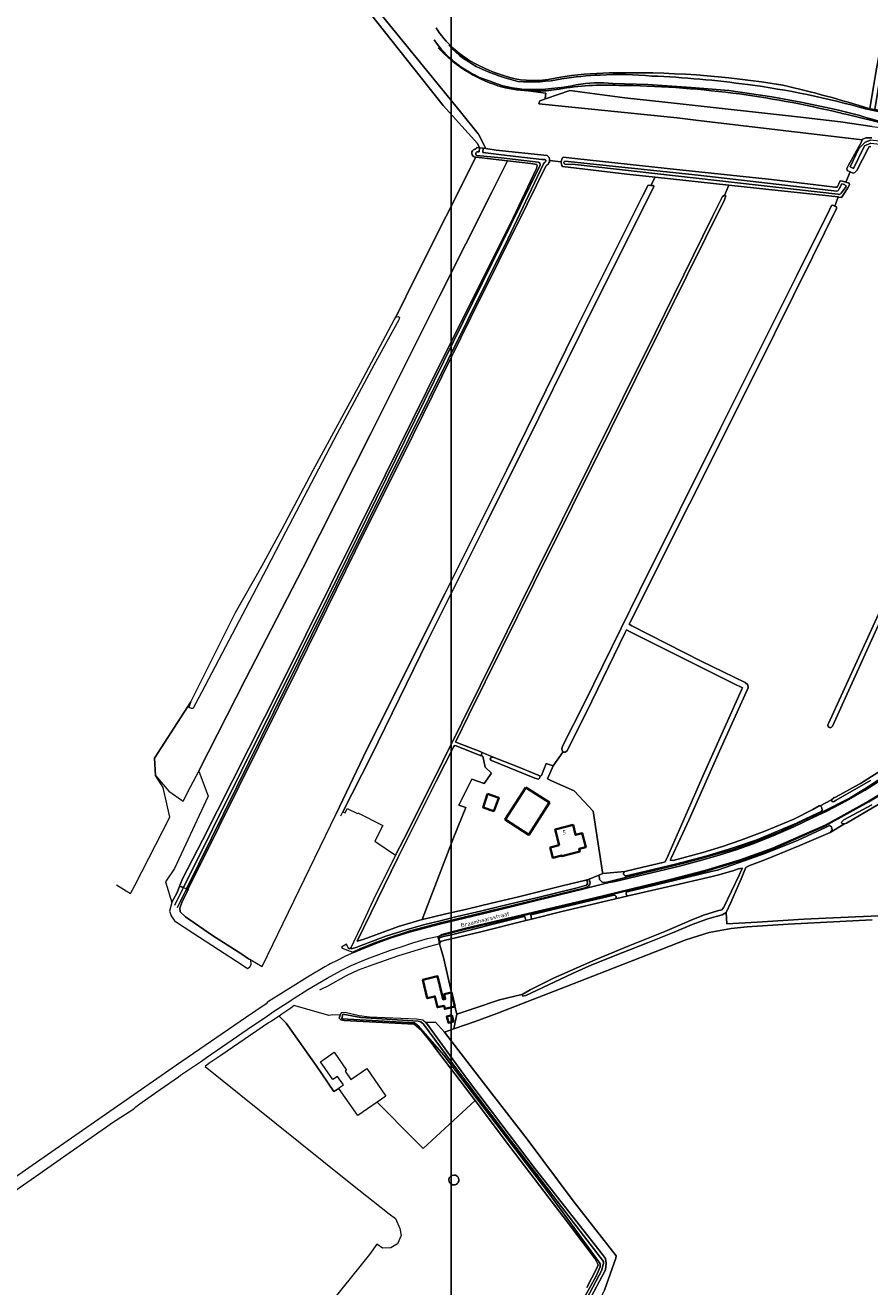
# Model space of a CAD drawing. Header units: metres. Extents: x 243820 to 248629, y 478632 to 483190.
# Tile 4 of 38: x 244895 to 245265, y 481437 to 481989. Entities that reach past the tile are written whole.
import ezdxf
from ezdxf.enums import TextEntityAlignment as Align

# ---------------------------------------------------------------- set-up
doc = ezdxf.new("R2010")
doc.units = ezdxf.units.M
for name, color, linetype, lineweight in [('B-XX-GR-BOUWLAND-GV', 80, 'Continuous', 13), ('B-XX-GR-GRAS-GV', 60, 'Continuous', 13), ('B-XX-GR-GROENVOORZIENING-GV', 80, 'Continuous', 18), ('B-XX-GR-HOUTWAL-GV', 40, 'Continuous', 13), ('B-XX-OG-BEBOUWING-GV', 7, 'Continuous', 35), ('B-XX-OG-BEBOUWING-T18', 10, 'Continuous', 18), ('B-XX-OG-BEBOUWING_LOODS-GV', 7, 'Continuous', 35), ('B-XX-OG-TERREIN_ERF-GV', 7, 'Continuous', 18), ('B-XX-OG-TOPOGRAFIE-T18', 10, 'Continuous', 18), ('B-XX-OG-WATER-GV', 130, 'Continuous', 18), ('B-XX-OG-WATER_GREPPEL-GV', 160, 'Continuous', 18), ('B-XX-OG-WATER_SLOOT-GV', 120, 'Continuous', 18), ('B-XX-VH-ONVERHARD-GV', 252, 'Continuous', 18), ('B-XX-VH-VERHARDING_GESLOTEN-GV', 252, 'Continuous', 18), ('B-XX-VH-VERHARDING_HALFVERHARDING-GV', 252, 'Continuous', 18), ('B-XX-VH-VERHARDING_OPEN-GV', 252, 'Continuous', 18), ('N-BH-KL-ET_LS_OV_LICHTMAST-S', 7, 'Continuous', 25)]:
    doc.layers.add(name, color=color, linetype=linetype, lineweight=lineweight)
doc.styles.add('NLCS-ISO-M-T18', font='NLCS-ISO.ttf', dxfattribs={"height": 1.8})

msp = doc.modelspace()

# ---------------------------------------------------------------- linework, layer by layer
at = {"layer": 'B-XX-GR-BOUWLAND-GV'}
for points in [[(245074.87, 481988.05, 0.127561), (245091.79, 481972.51)], [(245091.79, 481972.51, 0.060146), (245109.46, 481965.7)], [(245109.46, 481965.7, 0.103103), (245128.69, 481966.33)], [(245128.69, 481966.33, -0.037774), (245150.7, 481968.32)], [(245150.7, 481968.32, -0.047038), (245226.8, 481962.95)], [(245226.8, 481962.95, -0.021146), (245264.81, 481952.59)]]:
    msp.add_lwpolyline(points, format="xyb", dxfattribs=at)
msp.add_lwpolyline([(245264.81, 481952.59), (245267.42, 481968.52), (245270.36, 481984.36), (245271.2, 481984.72), (245272.12, 481984.46), (245272.32, 481983.5), (245269.72, 481968.32), (245267.01, 481952.26), (245302.24, 481945.97)], dxfattribs=at)
at = {"layer": 'B-XX-GR-GRAS-GV'}
for points in [[(245092.74, 481935.65), (245093.92, 481935.51), (245093.07, 481937.5), (245077.95, 481954.1), (245011.01, 482038.69), (244953.12, 482111.78), (244954.45, 482114.03), (244989.21, 482070.32), (245045.35, 482000.65), (245085.5, 481951.3), (245093.35, 481941.65), (245093.45, 481941.46), (245096.72, 481935.18), (245097.52, 481935.09), (245097.54, 481935.09), (245101.2, 481934.58), (245123.52, 481932.19)], [(245115.17, 481960.49), (245122.93, 481959.45), (245122.67, 481957.21), (245123.22, 481957.13), (245133.44, 481960.68), (245157.58, 481957.36)], [(245256.22, 481924.98), (245254.88, 481925.56), (245254.8, 481926.48), (245255.48, 481927.9), (245261.06, 481937.92), (245261.52, 481939.1), (245189.86, 481947.46), (245180.41, 481948.71), (245119.88, 481954.85), (245120.36, 481956.14), (245123.22, 481957.13), (245122.67, 481957.21), (245122.93, 481959.45), (245115.17, 481960.49)], [(245128.8, 481961.21), (245123.04, 481960.53), (245121.62, 481960.53)], [(245157.58, 481957.36), (245180.52, 481954.92), (245234.46, 481949.02), (245252.06, 481946.86), (245265.93, 481944.82), (245270.49, 481944.28), (245289.19, 481942.03), (245279.43, 481944.12), (245254.31, 481950.22)], [(245265.28, 481936.02), (245264.58, 481936.08), (245264.06, 481935.32), (245259.16, 481925.62), (245258.2, 481924.76), (245257.56, 481924.4), (245256.22, 481924.98), (245254.34, 481920.54), (245255.76, 481920.06), (245255.88, 481919.32), (245255.2, 481917.98), (245253.08, 481914.7), (245252.48, 481913.8), (245251.32, 481914.02), (245250.99, 481914.05), (245249.55, 481910.04), (245250.26, 481909.68), (245250.2, 481908.98), (245239.68, 481887.72), (245214.78, 481837.38), (245185.8, 481779.66), (245159.82, 481727.98), (245159.5, 481727.02), (245160.62, 481726.3), (245190.9, 481710.9), (245210.26, 481701.48), (245211.46, 481700.58), (245211.5, 481699.18), (245198.98, 481671.42), (245185.68, 481641.62), (245177.88, 481624.58), (245177.4, 481623.72), (245178.72, 481623.62), (245191.76, 481627.12), (245200.36, 481629.72), (245208.32, 481632.58), (245218.8, 481636.5), (245231.48, 481641.66), (245239.8, 481645.98), (245242.7, 481647.52), (245243.06, 481647.54), (245248, 481650.12), (245249.12, 481651.02), (245250.16, 481651.5), (245260.22, 481657.06), (245260.78, 481657.38), (245271.48, 481664.18)], [(244934.97, 481612.92), (244941.1, 481609.13), (244943, 481612.68), (244958.25, 481642.54), (244955.35, 481655.64), (244951.94, 481660.76), (244951.57, 481668.35), (244967.4, 481693.08), (244987.08, 481732.2), (244998.62, 481752.5), (245007.48, 481768.72), (245021.04, 481794.4), (245041.78, 481832.52), (245056.52, 481860.28), (245057.32, 481861.38), (245066.17, 481879.5), (245092.3, 481931.46), (245092.12, 481931.48)], [(244966.22, 481610.88), (244966.48, 481610.75), (244966.33, 481610.46), (244966.07, 481610.59), (244965.82, 481610.08), (244963.48, 481605.18), (244962.68, 481602.82), (244962.78, 481601.1), (244965.12, 481598.92), (244976.94, 481590.8), (244989.74, 481582.6), (244992.74, 481580.62), (244993.72, 481580.16), (244998.71, 481577.26), (245024.18, 481629.62), (245031.09, 481644.03), (245044.6, 481672.18), (245078.92, 481740.58), (245105.9, 481794.6), (245136.14, 481855.96), (245165.42, 481914.62), (245167.28, 481918.32), (245167.56, 481919), (245168.4, 481919.16), (245168.99, 481919.13), (245170.81, 481922.69), (245158.36, 481924.02), (245130.26, 481927.34)], [(245123.52, 481928.06), (245122.94, 481927.52), (245114.8, 481910.82), (245089.98, 481860.92), (245064.8, 481809.88), (245039.44, 481759.06), (245014.42, 481708.2), (244979.88, 481638.48), (244966.22, 481610.88)], [(245129.69, 481929.48), (245124.6, 481930.06)], [(245124.6, 481930.06), (245129.69, 481929.48)], [(245130.46, 481931.45), (245135.6, 481930.9), (245176.02, 481926.56), (245221.8, 481921.68), (245244.82, 481918.96), (245249.46, 481918.4), (245250.58, 481918.36), (245251.26, 481919.86), (245251.88, 481921.12), (245252.92, 481921.02), (245254.34, 481920.54), (245256.22, 481924.98)], [(245246.73, 481683.52), (245351.62, 481912.71), (245356.03, 481923.34)], [(245357.56, 481922.61), (245248.49, 481682.39)], [(245268.5, 481648.06), (245254.6, 481640.02), (245253.8, 481639.68), (245247.5, 481635.86), (245234.2, 481630.22), (245218.9, 481623.88), (245211.86, 481621.32), (245210.48, 481620.58), (245208.48, 481615.58), (245203.98, 481605.3), (245201.9, 481600.9), (245202.28, 481595.86), (245215.5, 481596.7), (245235.9, 481597.96), (245258.5, 481599.02), (245279.22, 481599.8)], [(245279.22, 481599.8), (245258.5, 481599.02), (245235.9, 481597.96), (245215.5, 481596.7), (245202.28, 481595.86), (245201.9, 481600.9), (245200.22, 481599.9), (245193.82, 481598.1), (245186.98, 481595.56), (245179.16, 481592.28), (245167.46, 481587.58), (245156.6, 481583.38), (245143.12, 481577.98), (245134.68, 481574.12), (245116.44, 481565.62), (245114.12, 481564.58), (245112.82, 481564.3), (245112.58, 481565.02), (245112.42, 481564.95), (245102.72, 481562.6), (245091.48, 481558.84), (245084.02, 481556.4), (245082.7, 481549.9), (245091.94, 481553.14), (245101.48, 481556.72), (245137.5, 481570.68), (245167.5, 481582.4), (245184.18, 481588.9), (245194.48, 481592.12), (245204.12, 481593.82), (245211.16, 481594.62), (245229.1, 481595.7), (245265.88, 481597.58)], [(245265.88, 481597.58), (245229.1, 481595.7), (245211.16, 481594.62), (245204.12, 481593.82), (245194.48, 481592.12), (245184.18, 481588.9), (245167.5, 481582.4), (245137.5, 481570.68), (245101.48, 481556.72), (245091.94, 481553.14), (245082.7, 481549.9), (245078.52, 481548.42), (245095.68, 481526.28), (245114.78, 481501.7), (245134.9, 481474.6), (245153.68, 481450.6), (245153.58, 481449.62), (245148.56, 481435.54)], [(245140.9, 481436.72), (245145.32, 481445.2), (245145.8, 481446.62), (245144.48, 481449.28), (245132.9, 481464.74), (245105.18, 481501.12), (245104.84, 481501.54), (245091.95, 481518.53), (245069.16, 481497.62), (245065.38, 481501.42), (245049.09, 481517.85), (245040.56, 481511.95), (245032.33, 481523.83), (245030.14, 481522.5), (245022.3, 481533.9), (245009.18, 481552.4), (245009.2, 481552.4), (245006.18, 481555.42), (245002.8, 481553.28), (245001.48, 481552.6), (244980.54, 481538.24), (244975.4, 481534.72), (244973.68, 481533.52), (245004.28, 481508.9), (245037.54, 481482.3), (245054.4, 481468.98), (245057.05, 481466.88), (245058.96, 481462.51), (245059.6, 481459.51), (245058.04, 481455.86), (245054.99, 481454.07), (245051.45, 481453.94), (245048.95, 481455.69), (245045.72, 481451.24), (245029.97, 481431.58)]]:
    msp.add_lwpolyline(points, dxfattribs=at)
for points in [[(245101.98, 481962.72, -0.127426), (245075.73, 481979.36)], [(245115.17, 481960.49, -0.059418), (245101.98, 481962.72)], [(245121.62, 481960.53, -0.028655), (245115.17, 481960.49)], [(245154.88, 481962.88, 0.057406), (245128.8, 481961.21)], [(245204.77, 481959.5, 0.027847), (245154.88, 481962.88)], [(245251.1, 481951.03, 0.025406), (245204.77, 481959.5)], [(245254.31, 481950.22, 0.001611), (245251.1, 481951.03)], [(245090.52, 481933.14, -0.355726), (245091.84, 481934.9)], [(245092.12, 481931.48, -0.379173), (245090.52, 481933.14)], [(245091.84, 481934.9, 0.173774), (245092.74, 481935.65)], [(245123.52, 481932.19, -0.252675), (245124.6, 481930.06)], [(245124.6, 481930.06, -0.239183), (245123.52, 481928.06)], [(245130.26, 481927.34, -0.163112), (245129.69, 481929.48)], [(245129.69, 481929.48, -0.155656), (245130.46, 481931.45)], [(245248.49, 481682.39, -1.168328), (245246.73, 481683.52)], [(245080.92, 481482.45, -0.915072), (245084.09, 481485.41)], [(245084.09, 481485.41, 0.915072), (245080.92, 481482.45)], [(245084.09, 481485.41, -1.034988), (245081.13, 481482.24)], [(245081.13, 481482.24, 1.034988), (245084.09, 481485.41)]]:
    msp.add_lwpolyline(points, format="xyb", dxfattribs=at)
for points in [[(244972.58, 481632.56), (244985.7, 481658.42), (245007.02, 481700.66), (245028.58, 481744.2), (245052.6, 481792.3), (245076.84, 481841.32), (245107.32, 481902.08), (245118.84, 481926.5), (245119.18, 481927.62), (245118.98, 481928.3), (245116.4, 481928.66), (245106.14, 481929.86), (245099.32, 481916.18), (245076.52, 481870.88), (245076.12, 481870.1), (245069.3, 481856.62), (245046.28, 481810.48), (245016.48, 481751.58), (244991.48, 481702.92), (244971, 481662.86), (244970.91, 481662.69), (244975, 481651.79), (244960.27, 481620.09), (244956.39, 481614.27), (244959.09, 481605.23), (244959.12, 481605.36), (244961.32, 481609.36), (244963.84, 481615.62)], [(245060.7, 481632.92), (245069.62, 481650.6), (245094.38, 481700.42), (245117.74, 481747.68), (245142.7, 481797.8), (245170.76, 481854.36), (245195.9, 481905.52), (245199.66, 481913.02), (245200.36, 481914.28), (245200.98, 481914.66), (245201.2, 481914.64), (245203.08, 481919.23), (245170.81, 481922.69), (245168.99, 481919.13), (245169.92, 481919.08), (245170.28, 481918.58), (245169.86, 481917.66), (245145.06, 481868.48), (245119.9, 481817.42), (245097.02, 481771.36), (245071.14, 481719.7), (245046.4, 481669.32), (245034.02, 481644.98), (245035.05, 481644.48), (245035.99, 481646.4), (245040.43, 481644.18), (245040.62, 481644.55), (245051.55, 481638.87), (245048.01, 481632.05), (245057.16, 481625.91)], [(245249.55, 481910.04), (245250.99, 481914.05), (245220.56, 481917.36), (245203.08, 481919.23), (245201.2, 481914.64), (245201.72, 481914.58), (245201.22, 481912.82), (245184.5, 481879.22), (245151.22, 481812.32), (245117.7, 481744.86), (245089.2, 481687.32), (245083.52, 481675.66), (245083.52, 481675.38), (245084.32, 481675.06), (245094.12, 481671.36), (245095, 481670.96), (245095.02, 481670.96), (245099.92, 481668.9), (245110.42, 481664.72), (245119.62, 481661.02), (245120.5, 481660.6), (245120.46, 481660.49), (245120.99, 481660.8), (245123.08, 481666.01), (245126.09, 481665.07), (245130.42, 481670.98), (245129.9, 481672.38), (245130.22, 481673.66), (245139.9, 481692.66), (245164.02, 481741.66), (245199.38, 481812.78), (245232.8, 481879.68), (245247.12, 481908.46), (245247.98, 481910.26), (245248.62, 481910.5)], [(245157.51, 481618.83), (245165.48, 481620.7), (245174.18, 481622.78), (245175.22, 481623.08), (245176.32, 481625.56), (245191.68, 481660.52), (245208.72, 481698.62), (245209.02, 481699.22), (245205.48, 481700.98), (245159.26, 481724.02), (245158.3, 481724.52), (245157.66, 481723.46), (245143.02, 481693.4), (245132.32, 481671.62), (245131.34, 481671.08), (245130.42, 481670.98), (245126.09, 481665.07), (245123.71, 481659.42), (245125.47, 481658.42), (245135.39, 481654.06), (245143.67, 481645.2), (245147.71, 481618.49), (245147.93, 481617.87)], [(245094.14, 481669.62), (245083.6, 481673.86), (245082.92, 481674), (245082.6, 481673.5), (245074.74, 481658.02), (245058.1, 481624.86), (245040.3, 481588.32), (245042.98, 481588.98), (245058.4, 481594.68), (245068.85, 481597.74), (245082.44, 481633.55), (245087.93, 481646.85), (245084.84, 481647.84), (245090.57, 481659.19), (245095.93, 481657.3), (245099.17, 481661.9), (245096.43, 481664.41), (245095.4, 481669.32)], [(245084.02, 481556.4), (245091.48, 481558.84), (245102.72, 481562.6), (245112.42, 481564.95), (245112.58, 481565.02), (245116.04, 481566.98), (245126.34, 481572.06), (245144.6, 481580.16), (245159.06, 481586.16), (245175.06, 481592.6), (245186.52, 481597.56), (245192.06, 481599.66), (245198.19, 481601.53), (245200, 481602.06), (245200.92, 481603.18), (245207.6, 481617.18), (245208.82, 481619.82), (245209, 481620.3), (245207.18, 481619.96), (245204.88, 481619.12), (245198.09, 481617.27), (245195.82, 481616.62), (245179.48, 481612.8), (245159.05, 481608.15), (245153.38, 481606.82), (245129.32, 481601.12), (245116.73, 481597.99), (245114.13, 481597.34), (245094.48, 481592.46), (245078.44, 481588.56), (245076.98, 481588.12), (245076.34, 481587.16), (245078.08, 481581.18), (245081.63, 481565.89), (245083.08, 481559.72)]]:
    msp.add_lwpolyline(points, close=True, dxfattribs=at)
at = {"layer": 'B-XX-GR-GROENVOORZIENING-GV'}
for points in [[(245276.33, 481656.44), (245264.38, 481649.25), (245245.44, 481638.76), (245222.35, 481628.59), (245208.24, 481623.54), (245192.67, 481618.84), (245176.98, 481614.83), (245143.89, 481606.79), (245088.54, 481593.69), (245077.55, 481590.92), (245075.64, 481589.92), (245075.72, 481589.52), (245076.12, 481587.99), (245076.34, 481587.16), (245076.98, 481588.12), (245076.54, 481588.16), (245076.14, 481589.56), (245078.1, 481590.32), (245082.22, 481591.3), (245098.74, 481595.48), (245112.2, 481598.8), (245113.78, 481599.17), (245114.13, 481597.34), (245116.73, 481597.99), (245116.3, 481599.77), (245131.18, 481603.28), (245150.2, 481607.86), (245152.82, 481608.5)], [(245158.61, 481609.92), (245179.66, 481615.08), (245195.4, 481618.8), (245198.16, 481619.46), (245207.78, 481622.78), (245219.28, 481626.78), (245233.4, 481632.48), (245245.72, 481638.26), (245247.12, 481638.88), (245248.06, 481638.32), (245248.38, 481637.1), (245247.5, 481635.86), (245253.8, 481639.68), (245252.62, 481639.76), (245252.46, 481640.36), (245253.38, 481641.38), (245265.78, 481647.98)], [(245153.38, 481606.82), (245159.05, 481608.15)]]:
    msp.add_lwpolyline(points, dxfattribs=at)
msp.add_lwpolyline([(245038.38, 481583.52), (245041.54, 481584.89), (245048.3, 481587.73), (245054.65, 481589.96), (245063.59, 481592.8), (245076.88, 481596.35), (245098.15, 481601.45), (245128.8, 481608.95), (245139.57, 481611.58), (245141.49, 481612.26), (245141.6, 481612.36), (245142.28, 481613.2), (245142.38, 481613.9), (245141.97, 481615.41), (245140.5, 481614.98), (245141.12, 481614.52), (245141.22, 481613.62), (245140.82, 481612.78), (245136.7, 481611.68), (245118.84, 481607.22), (245107.42, 481604.68), (245094.3, 481601.48), (245084.04, 481599.06), (245076.72, 481597.26), (245069.4, 481595.42), (245061.82, 481593.28), (245052.82, 481590.46), (245045.12, 481587.56), (245040.2, 481585.68), (245037.8, 481584.9), (245037.58, 481585.33), (245036.66, 481584.88), (245035.67, 481586.94), (245033.5, 481585.72), (245033.68, 481585.3)], close=True, dxfattribs=at)
for points in [[(245152.82, 481608.5, -0.710413), (245153.38, 481606.82)], [(245159.05, 481608.15, -0.840282), (245158.61, 481609.92)]]:
    msp.add_lwpolyline(points, format="xyb", dxfattribs=at)
at = {"layer": 'B-XX-GR-HOUTWAL-GV'}
msp.add_lwpolyline([(245265.93, 481944.82), (245252.06, 481946.86), (245234.46, 481949.02), (245180.52, 481954.92), (245157.58, 481957.36), (245133.44, 481960.68), (245123.22, 481957.13), (245120.36, 481956.14), (245119.88, 481954.85), (245180.41, 481948.71), (245189.86, 481947.46), (245261.52, 481939.1), (245261.6, 481939.28), (245263.3, 481939.9), (245265.72, 481939.86)], dxfattribs=at)
for points in [[(245000.54, 481751.32), (244972.1, 481697.12), (244968.54, 481690.26), (244968.4, 481690.22), (244967.74, 481690.16), (244966.74, 481690.52), (244967.4, 481693.08), (244951.57, 481668.35), (244951.94, 481660.76), (244957.88, 481653.96), (244964.12, 481649.56), (244967.38, 481655.8), (244967.34, 481655.8), (244970.91, 481662.69), (244971, 481662.86), (244991.48, 481702.92), (245016.48, 481751.58), (245046.28, 481810.48), (245069.3, 481856.62), (245076.12, 481870.1), (245076.52, 481870.88), (245099.32, 481916.18), (245106.14, 481929.86), (245097.44, 481930.88), (245094.9, 481931.17), (245093.78, 481931.3), (245092.3, 481931.46), (245066.17, 481879.5), (245057.32, 481861.38), (245058.08, 481861.7), (245058.48, 481861.53), (245058.88, 481861.36), (245058.6, 481860.22), (245047.64, 481840.46), (245031.6, 481810.5), (245010.38, 481770.06), (245008.92, 481767.28)], [(245070.22, 481552.72), (245070.62, 481552.4), (245088.2, 481528.42), (245118.34, 481488.62), (245147.8, 481451.22), (245149.08, 481449.42), (245149.42, 481447.32), (245149.08, 481444.58), (245148.9, 481444.14), (245139, 481425.52), (245137.36, 481422.72), (245136.01, 481419.87), (245140, 481418.78), (245144.18, 481426), (245148.56, 481435.54), (245153.58, 481449.62), (245153.68, 481450.6), (245134.9, 481474.6), (245114.78, 481501.7), (245095.68, 481526.28), (245078.52, 481548.42), (245074.6, 481552.84)]]:
    msp.add_lwpolyline(points, close=True, dxfattribs=at)
at = {"layer": 'B-XX-OG-BEBOUWING-GV'}
for points in [[(245097.4, 481652.76), (245095.44, 481646.82), (245100.1, 481645.22), (245102.3, 481651.08)], [(245114.13, 481655.58), (245105.18, 481641.5), (245115.55, 481634.91), (245124.5, 481648.98)], [(245128.81, 481630.27), (245124.85, 481629.27), (245125.98, 481624.82), (245129.94, 481625.82), (245130.02, 481625.5), (245137.83, 481627.5), (245137.53, 481628.7), (245140.42, 481629.44), (245138.86, 481635.58), (245135.96, 481634.84), (245134.84, 481639.22), (245127.03, 481637.22)], [(245081.63, 481565.89), (245078.42, 481565.14), (245078.91, 481563.07), (245077.93, 481562.84), (245075.56, 481572.95), (245069.1, 481571.44), (245071, 481563.32), (245074.33, 481564.1), (245075.44, 481559.37), (245078.37, 481560.05), (245078.68, 481558.69), (245083.08, 481559.72)]]:
    msp.add_lwpolyline(points, close=True, dxfattribs=at)
at = {"layer": 'B-XX-OG-BEBOUWING_LOODS-GV'}
msp.add_lwpolyline([(245081.8, 481555.94), (245079.52, 481555.38), (245080.28, 481552.62), (245082.48, 481553.2)], close=True, dxfattribs=at)
at = {"layer": 'B-XX-OG-TERREIN_ERF-GV'}
for points in [[(245140.5, 481614.98), (245141.97, 481615.41), (245146.08, 481617.23), (245147.93, 481617.87), (245147.71, 481618.49), (245143.67, 481645.2), (245135.39, 481654.06), (245125.47, 481658.42), (245123.71, 481659.42), (245126.09, 481665.07), (245123.08, 481666.01), (245120.99, 481660.8), (245120.46, 481660.49), (245120.18, 481659.68), (245119.68, 481659.2), (245118.14, 481659.72), (245099.12, 481667.42), (245098.62, 481667.86), (245098.7, 481668.62), (245099.92, 481668.9), (245095.02, 481670.96), (245094.68, 481669.72), (245094.14, 481669.62), (245095.4, 481669.32), (245096.43, 481664.41), (245099.17, 481661.9), (245095.93, 481657.3), (245090.57, 481659.19), (245084.84, 481647.84), (245087.93, 481646.85), (245082.44, 481633.55), (245068.85, 481597.74), (245068.9, 481597.76), (245078.6, 481600.06), (245088.4, 481602.38), (245099.2, 481605), (245110.98, 481607.78), (245130.12, 481612.48)], [(245097.4, 481652.76), (245102.3, 481651.08), (245100.1, 481645.22), (245095.44, 481646.82)], [(245114.13, 481655.58), (245124.5, 481648.98), (245115.55, 481634.91), (245105.18, 481641.5)], [(245129.94, 481625.82), (245125.98, 481624.82), (245124.85, 481629.27), (245128.81, 481630.27), (245127.03, 481637.22), (245134.84, 481639.22), (245135.96, 481634.84), (245138.86, 481635.58), (245140.42, 481629.44), (245137.53, 481628.7), (245137.83, 481627.5), (245130.02, 481625.5)], [(245034.68, 481553.62), (245033.2, 481553.88), (245032.5, 481554.62), (245032.8, 481555.88), (245029.72, 481556.12), (245027.94, 481555.8), (245013.16, 481560.03), (245012.74, 481560.18), (245011.22, 481558.98), (245007.3, 481556.38), (245006.18, 481555.42), (245009.2, 481552.4), (245009.18, 481552.4), (245022.3, 481533.9), (245030.14, 481522.5), (245032.33, 481523.83), (245032.2, 481524.02), (245034.26, 481525.44), (245031.69, 481529.15), (245029.62, 481527.71), (245024.21, 481535.53), (245030.29, 481539.74), (245035.7, 481531.92), (245035, 481531.44), (245037.57, 481527.72), (245044.54, 481532.54), (245052.89, 481520.48), (245049.09, 481517.85), (245065.38, 481501.42), (245069.16, 481497.62), (245091.95, 481518.53), (245074.6, 481541.4), (245072.68, 481543.92), (245068.5, 481549.24), (245068.3, 481549.38), (245065.23, 481551.99)], [(245081.8, 481555.94), (245082.48, 481553.2), (245080.28, 481552.62), (245079.52, 481555.38)]]:
    msp.add_lwpolyline(points, close=True, dxfattribs=at)
msp.add_lwpolyline([(245070.22, 481552.72), (245074.6, 481552.84), (245078.52, 481548.42), (245082.7, 481549.9), (245084.02, 481556.4), (245083.08, 481559.72), (245078.68, 481558.69), (245078.37, 481560.05), (245075.44, 481559.37), (245074.33, 481564.1), (245071, 481563.32), (245069.1, 481571.44), (245075.56, 481572.95), (245077.93, 481562.84), (245078.91, 481563.07), (245078.42, 481565.14), (245081.63, 481565.89), (245078.08, 481581.18), (245076.34, 481587.16), (245071.95, 481586), (245070.38, 481585.58), (245058.4, 481581.96), (245047.12, 481578.01), (245045.58, 481577.4), (245040.78, 481575.66), (245035.54, 481573.12), (245027.24, 481568.5), (245024.92, 481567.38), (245023.86, 481566.84)], dxfattribs=at)
at = {"layer": 'B-XX-OG-WATER-GV'}
for points in [[(245073.99, 481982.78, 0.140424), (245094.75, 481965.99)], [(245094.4, 481970.22, -0.093384), (245080.41, 481980.48)], [(245110.73, 481964.64, -0.051326), (245094.4, 481970.22)], [(245094.75, 481965.99, 0.008958), (245098.11, 481964.93)], [(245130.02, 481965.75, -0.075111), (245110.73, 481964.64)], [(245146.71, 481967.42, 0.029638), (245130.02, 481965.75)], [(245169.34, 481966.98, 0.038001), (245146.71, 481967.42)], [(245211.33, 481963.23, 0.023036), (245169.34, 481966.98)], [(245098.11, 481964.93, 0.099778), (245114.56, 481961.14)], [(245114.56, 481961.14, 0.061594), (245136.29, 481963.12)], [(245136.29, 481963.12, -0.0787), (245152.3, 481963.67)], [(245262.95, 481952.56, 0.037533), (245211.33, 481963.23)], [(245251.08, 481952.05, -0.007804), (245260.45, 481949.66)], [(245260.45, 481949.66, 0.050938), (245290.01, 481943.51)], [(245306.6, 481943.92, -0.00729), (245262.95, 481952.56)], [(245093.18, 481933.76, 0.903216), (245092.72, 481932.23)], [(245119.57, 481929.31, -0.469232), (245120.29, 481927.68)], [(245121.94, 481928.59, -0.177973), (245122.54, 481929.28)], [(245122.54, 481929.28, 0.70755), (245122.61, 481930.37)], [(245131.33, 481929.67, 0.735865), (245131.23, 481928.43)], [(245251.39, 481917.67, -0.320774), (245250.39, 481916.63)], [(245250.89, 481915.21, 0.346665), (245252.3, 481915.67)], [(245254.46, 481918.63, 0.301808), (245252.58, 481919.73)]]:
    msp.add_lwpolyline(points, format="xyb", dxfattribs=at)
for points in [[(245152.3, 481963.67), (245167.6, 481963.27), (245186.61, 481962.01), (245203.14, 481960.59), (245221.88, 481957.88), (245234.59, 481955.49), (245247.83, 481952.73), (245251.08, 481952.05)], [(245092.72, 481932.23), (245103.37, 481931.15), (245119.57, 481929.31)], [(245095.43, 481935.34), (245093.92, 481935.51), (245093.72, 481933.73), (245093.18, 481933.76)], [(245122.61, 481930.37), (245121.16, 481930.44), (245103.53, 481932.54), (245095.31, 481933.44), (245095.43, 481935.34)], [(245120.29, 481927.68), (245027.59, 481739.22), (244964.28, 481611.86), (244965.56, 481611.22), (245036.71, 481755.25), (245106.34, 481895.6), (245121.94, 481928.59)], [(245131.23, 481928.43), (245135.83, 481928.2), (245250.89, 481915.21)], [(245250.39, 481916.63), (245189.61, 481923.56), (245131.33, 481929.67)], [(245252.58, 481919.73), (245251.39, 481917.67)], [(245252.3, 481915.67), (245254.46, 481918.63)], [(245138.23, 481426.9), (245147.4, 481444.37), (245147.92, 481446.4), (245148.2, 481447.2), (245148.15, 481448.14), (245135.03, 481465.18), (245106, 481503.11), (245084.24, 481531.89), (245069.37, 481552.03), (245068.24, 481553.01), (245067.02, 481553.24), (245041.99, 481554.87), (245034.08, 481556.31), (245033.62, 481554.33), (245065.42, 481552.63), (245066.98, 481551.31), (245078.2, 481538.41), (245124.22, 481478.09), (245146.22, 481447.95), (245146.74, 481447.15), (245146.79, 481445.74), (245144.97, 481441.69), (245136.73, 481426.8)]]:
    msp.add_lwpolyline(points, dxfattribs=at)
msp.add_lwpolyline([(245257.73, 481926.52), (245262.44, 481936.39), (245265.33, 481937.65), (245354.51, 481927.51), (245354.75, 481928.89), (245265.15, 481938.91), (245262.8, 481938.01), (245260.09, 481935.31), (245256.21, 481927.21)], close=True, dxfattribs=at)
at = {"layer": 'B-XX-OG-WATER_GREPPEL-GV'}
for points in [[(245093.92, 481935.51), (245095.43, 481935.34), (245096.72, 481935.18), (245093.45, 481941.46), (245093.35, 481941.65), (245085.5, 481951.3), (245045.35, 482000.65), (244989.21, 482070.32), (244954.45, 482114.03), (244953.12, 482111.78), (245011.01, 482038.69), (245077.95, 481954.1), (245093.07, 481937.5)], [(245267.01, 481952.26), (245269.72, 481968.32), (245272.32, 481983.5), (245272.12, 481984.46), (245271.2, 481984.72), (245270.36, 481984.36), (245267.42, 481968.52), (245264.81, 481952.59)], [(245199.66, 481913.02), (245195.9, 481905.52), (245170.76, 481854.36), (245142.7, 481797.8), (245117.74, 481747.68), (245094.38, 481700.42), (245069.62, 481650.6), (245060.7, 481632.92), (245057.16, 481625.91), (245052.68, 481617.02), (245048.24, 481608.22), (245042.24, 481595.22), (245038.74, 481587.9), (245037.54, 481585.42), (245037.58, 481585.33), (245037.8, 481584.9), (245040.2, 481585.68), (245045.12, 481587.56), (245052.82, 481590.46), (245061.82, 481593.28), (245069.4, 481595.42), (245076.72, 481597.26), (245084.04, 481599.06), (245094.3, 481601.48), (245107.42, 481604.68), (245118.84, 481607.22), (245136.7, 481611.68), (245140.82, 481612.78), (245141.22, 481613.62), (245141.12, 481614.52), (245140.5, 481614.98), (245130.12, 481612.48), (245110.98, 481607.78), (245099.2, 481605), (245088.4, 481602.38), (245078.6, 481600.06), (245068.9, 481597.76), (245068.85, 481597.74), (245058.4, 481594.68), (245042.98, 481588.98), (245040.3, 481588.32), (245058.1, 481624.86), (245074.74, 481658.02), (245082.6, 481673.5), (245082.92, 481674), (245083.6, 481673.86), (245094.14, 481669.62), (245094.68, 481669.72), (245095.02, 481670.96), (245095, 481670.96), (245094.12, 481671.36), (245084.32, 481675.06), (245083.52, 481675.38), (245083.52, 481675.66), (245089.2, 481687.32), (245117.7, 481744.86), (245151.22, 481812.32), (245184.5, 481879.22), (245201.22, 481912.82), (245201.72, 481914.58), (245201.2, 481914.64), (245200.98, 481914.66), (245200.36, 481914.28)], [(245099.12, 481667.42), (245118.14, 481659.72), (245119.68, 481659.2), (245120.18, 481659.68), (245120.46, 481660.49), (245120.5, 481660.6), (245119.62, 481661.02), (245110.42, 481664.72), (245099.92, 481668.9), (245098.7, 481668.62), (245098.62, 481667.86)], [(245114.13, 481597.34), (245113.78, 481599.17), (245112.2, 481598.8), (245098.74, 481595.48), (245082.22, 481591.3), (245078.1, 481590.32), (245076.14, 481589.56), (245076.54, 481588.16), (245076.98, 481588.12), (245078.44, 481588.56), (245094.48, 481592.46)]]:
    msp.add_lwpolyline(points, close=True, dxfattribs=at)
for points in [[(245356.03, 481923.34), (245351.62, 481912.71), (245246.73, 481683.52)], [(245248.49, 481682.39), (245357.56, 481922.61)], [(245033.11, 481643.1), (245034.02, 481644.98), (245046.4, 481669.32), (245071.14, 481719.7), (245097.02, 481771.36), (245119.9, 481817.42), (245145.06, 481868.48), (245169.86, 481917.66), (245170.28, 481918.58), (245169.92, 481919.08), (245168.99, 481919.13), (245168.4, 481919.16), (245167.56, 481919), (245167.28, 481918.32), (245165.42, 481914.62), (245136.14, 481855.96), (245105.9, 481794.6), (245078.92, 481740.58), (245044.6, 481672.18), (245031.09, 481644.03)], [(245158.1, 481616.87), (245164.4, 481618.4), (245179.76, 481622.06), (245193.6, 481625.66), (245205.48, 481629.36), (245215.3, 481632.68), (245224.4, 481636.4), (245232.7, 481639.98), (245239.48, 481643.2), (245243.48, 481645.1), (245244.02, 481645.72), (245243.8, 481646.7), (245243.42, 481647.56), (245243.06, 481647.54), (245242.7, 481647.52), (245239.8, 481645.98), (245231.48, 481641.66), (245218.8, 481636.5), (245208.32, 481632.58), (245200.36, 481629.72), (245191.76, 481627.12), (245178.72, 481623.62), (245177.4, 481623.72), (245177.88, 481624.58), (245185.68, 481641.62), (245198.98, 481671.42), (245211.5, 481699.18), (245211.46, 481700.58), (245210.26, 481701.48), (245190.9, 481710.9), (245160.62, 481726.3), (245159.5, 481727.02), (245159.82, 481727.98), (245185.8, 481779.66), (245214.78, 481837.38), (245239.68, 481887.72), (245250.2, 481908.98), (245250.26, 481909.68), (245249.55, 481910.04), (245248.62, 481910.5), (245247.98, 481910.26), (245247.12, 481908.46), (245232.8, 481879.68), (245199.38, 481812.78), (245164.02, 481741.66), (245139.9, 481692.66), (245130.22, 481673.66), (245129.9, 481672.38), (245130.42, 481670.98), (245131.34, 481671.08), (245132.32, 481671.62), (245143.02, 481693.4), (245157.66, 481723.46), (245158.3, 481724.52), (245159.26, 481724.02), (245205.48, 481700.98), (245209.02, 481699.22), (245208.72, 481698.62), (245191.68, 481660.52), (245176.32, 481625.56), (245175.22, 481623.08), (245174.18, 481622.78), (245165.48, 481620.7), (245157.51, 481618.83)], [(245271.48, 481664.18), (245260.78, 481657.38), (245260.22, 481657.06), (245250.16, 481651.5), (245249.12, 481651.02), (245248, 481650.12), (245248.36, 481649.3), (245249.18, 481649.42), (245250.08, 481650.06), (245265.16, 481658.7)], [(245265.78, 481647.98), (245253.38, 481641.38), (245252.46, 481640.36), (245252.62, 481639.76), (245253.8, 481639.68), (245254.6, 481640.02), (245268.5, 481648.06)], [(245204.88, 481619.12), (245207.18, 481619.96), (245209, 481620.3), (245208.82, 481619.82), (245207.6, 481617.18), (245200.92, 481603.18), (245200, 481602.06), (245198.19, 481601.53), (245192.06, 481599.66), (245186.52, 481597.56), (245175.06, 481592.6), (245159.06, 481586.16), (245144.6, 481580.16), (245126.34, 481572.06), (245116.04, 481566.98), (245112.58, 481565.02), (245112.82, 481564.3), (245114.12, 481564.58), (245116.44, 481565.62), (245134.68, 481574.12), (245143.12, 481577.98), (245156.6, 481583.38), (245167.46, 481587.58), (245179.16, 481592.28), (245186.98, 481595.56), (245193.82, 481598.1), (245200.22, 481599.9), (245201.9, 481600.9), (245203.98, 481605.3), (245208.48, 481615.58), (245210.48, 481620.58), (245211.86, 481621.32), (245218.9, 481623.88), (245234.2, 481630.22), (245247.5, 481635.86), (245248.38, 481637.1), (245248.06, 481638.32), (245247.12, 481638.88), (245245.72, 481638.26), (245233.4, 481632.48), (245219.28, 481626.78), (245207.78, 481622.78), (245198.16, 481619.46), (245195.4, 481618.8), (245179.66, 481615.08), (245158.61, 481609.92)], [(245159.05, 481608.15), (245179.48, 481612.8), (245195.82, 481616.62), (245198.09, 481617.27), (245204.88, 481619.12)], [(245152.82, 481608.5), (245150.2, 481607.86), (245131.18, 481603.28), (245116.3, 481599.77), (245116.73, 481597.99), (245129.32, 481601.12), (245153.38, 481606.82)]]:
    msp.add_lwpolyline(points, dxfattribs=at)
for points in [[(245246.73, 481683.52, 1.168328), (245248.49, 481682.39)], [(245157.51, 481618.83, 0.799179), (245158.1, 481616.87)], [(245153.38, 481606.82, 0.710413), (245152.82, 481608.5)], [(245158.61, 481609.92, 0.840282), (245159.05, 481608.15)]]:
    msp.add_lwpolyline(points, format="xyb", dxfattribs=at)
at = {"layer": 'B-XX-OG-WATER_SLOOT-GV'}
for points in [[(245091.79, 481972.51, -0.127561), (245074.87, 481988.05)], [(245094.75, 481965.99, -0.140424), (245073.99, 481982.78)], [(245075.73, 481979.36, 0.127426), (245101.98, 481962.72)], [(245080.41, 481980.48, 0.093384), (245094.4, 481970.22)], [(245109.46, 481965.7, -0.060146), (245091.79, 481972.51)], [(245094.4, 481970.22, 0.051326), (245110.73, 481964.64)], [(245098.11, 481964.93, -0.008958), (245094.75, 481965.99)], [(245128.69, 481966.33, -0.103103), (245109.46, 481965.7)], [(245110.73, 481964.64, 0.075111), (245130.02, 481965.75)], [(245150.7, 481968.32, 0.037774), (245128.69, 481966.33)], [(245130.02, 481965.75, -0.029638), (245146.71, 481967.42)], [(245146.71, 481967.42, -0.038001), (245169.34, 481966.98)], [(245226.8, 481962.95, 0.047038), (245150.7, 481968.32)], [(245169.34, 481966.98, -0.023036), (245211.33, 481963.23)], [(245114.56, 481961.14, -0.099778), (245098.11, 481964.93)], [(245101.98, 481962.72, 0.059418), (245115.17, 481960.49)], [(245136.29, 481963.12, -0.061594), (245114.56, 481961.14)], [(245115.17, 481960.49, 0.028655), (245121.62, 481960.53)], [(245128.8, 481961.21, -0.057406), (245154.88, 481962.88)], [(245152.3, 481963.67, 0.0787), (245136.29, 481963.12)], [(245154.88, 481962.88, -0.027847), (245204.77, 481959.5)], [(245204.77, 481959.5, -0.025406), (245251.1, 481951.03)], [(245211.33, 481963.23, -0.037533), (245262.95, 481952.56)], [(245264.81, 481952.59, 0.021146), (245226.8, 481962.95)], [(245260.45, 481949.66, 0.007804), (245251.08, 481952.05)], [(245251.1, 481951.03, -0.001611), (245254.31, 481950.22)], [(245290.01, 481943.51, -0.050938), (245260.45, 481949.66)], [(245262.95, 481952.56, 0.00729), (245306.6, 481943.92)], [(245091.84, 481934.9, 0.355726), (245090.52, 481933.14)], [(245090.52, 481933.14, 0.379173), (245092.12, 481931.48)], [(245092.74, 481935.65, -0.173774), (245091.84, 481934.9)], [(245092.72, 481932.23, -0.903216), (245093.18, 481933.76)], [(245124.6, 481930.06, 0.252675), (245123.52, 481932.19)], [(245120.29, 481927.68, 0.469232), (245119.57, 481929.31)], [(245122.54, 481929.28, 0.177973), (245121.94, 481928.59)], [(245122.61, 481930.37, -0.70755), (245122.54, 481929.28)], [(245123.52, 481928.06, 0.239183), (245124.6, 481930.06)], [(245129.69, 481929.48, 0.163112), (245130.26, 481927.34)], [(245130.46, 481931.45, 0.155656), (245129.69, 481929.48)], [(245131.23, 481928.43, -0.735865), (245131.33, 481929.67)], [(245250.39, 481916.63, 0.320774), (245251.39, 481917.67)], [(245252.3, 481915.67, -0.346665), (245250.89, 481915.21)], [(245252.58, 481919.73, -0.301808), (245254.46, 481918.63)]]:
    msp.add_lwpolyline(points, format="xyb", dxfattribs=at)
for points in [[(245121.62, 481960.53), (245123.04, 481960.53), (245128.8, 481961.21)], [(245251.08, 481952.05), (245247.83, 481952.73), (245234.59, 481955.49), (245221.88, 481957.88), (245203.14, 481960.59), (245186.61, 481962.01), (245167.6, 481963.27), (245152.3, 481963.67)], [(245254.31, 481950.22), (245279.43, 481944.12), (245289.19, 481942.03), (245314.99, 481938.25), (245336.19, 481936.04), (245359.33, 481934.79), (245375.33, 481933.75)], [(245302.24, 481945.97), (245267.01, 481952.26), (245264.81, 481952.59)], [(245265.72, 481939.86), (245263.3, 481939.9), (245261.6, 481939.28), (245261.52, 481939.1), (245261.06, 481937.92), (245255.48, 481927.9), (245254.8, 481926.48), (245254.88, 481925.56), (245256.22, 481924.98), (245257.56, 481924.4), (245258.2, 481924.76), (245259.16, 481925.62), (245264.06, 481935.32), (245264.58, 481936.08), (245265.28, 481936.02)], [(245265.33, 481937.65), (245262.44, 481936.39), (245257.73, 481926.52), (245256.21, 481927.21), (245260.09, 481935.31), (245262.8, 481938.01), (245265.15, 481938.91)], [(245119.57, 481929.31), (245103.37, 481931.15), (245092.72, 481932.23)], [(245093.18, 481933.76), (245093.72, 481933.73), (245093.92, 481935.51), (245092.74, 481935.65)], [(245123.52, 481932.19), (245101.2, 481934.58), (245097.54, 481935.09), (245097.52, 481935.09), (245096.72, 481935.18), (245095.43, 481935.34), (245095.31, 481933.44), (245103.53, 481932.54), (245121.16, 481930.44), (245122.61, 481930.37)], [(245092.12, 481931.48), (245092.3, 481931.46), (245093.78, 481931.3), (245094.9, 481931.17), (245097.44, 481930.88), (245106.14, 481929.86), (245116.4, 481928.66), (245118.98, 481928.3), (245119.18, 481927.62), (245118.84, 481926.5), (245107.32, 481902.08), (245076.84, 481841.32), (245052.6, 481792.3), (245028.58, 481744.2), (245007.02, 481700.66), (244985.7, 481658.42), (244972.58, 481632.56), (244963.84, 481615.62), (244961.32, 481609.36), (244959.12, 481605.36), (244959.09, 481605.23), (244958.14, 481601.5), (244958.82, 481599.38), (244960.29, 481597.27), (244968.33, 481592.02), (244979.53, 481584.62), (244989.9, 481577.98), (244992.24, 481576.39), (244993.24, 481577.08), (244993.85, 481578.15), (244993.72, 481580.16), (244992.74, 481580.62), (244989.74, 481582.6), (244976.94, 481590.8), (244965.12, 481598.92), (244962.78, 481601.1), (244962.68, 481602.82), (244963.48, 481605.18), (244965.82, 481610.08), (244966.07, 481610.59), (244965.41, 481610.92), (244961.47, 481602.94)], [(244960.39, 481604.03), (244964.14, 481611.56), (244963.14, 481612.07), (244963.29, 481612.36), (244964.28, 481611.86), (245027.59, 481739.22), (245120.29, 481927.68)], [(245121.94, 481928.59), (245106.34, 481895.6), (245036.71, 481755.25), (244965.56, 481611.22), (244966.22, 481610.88), (244979.88, 481638.48), (245014.42, 481708.2), (245039.44, 481759.06), (245064.8, 481809.88), (245089.98, 481860.92), (245114.8, 481910.82), (245122.94, 481927.52), (245123.52, 481928.06)], [(245130.26, 481927.34), (245158.36, 481924.02), (245170.81, 481922.69), (245203.08, 481919.23), (245220.56, 481917.36), (245250.99, 481914.05), (245251.32, 481914.02), (245252.48, 481913.8), (245253.08, 481914.7), (245255.2, 481917.98), (245255.88, 481919.32), (245255.76, 481920.06), (245254.34, 481920.54), (245252.92, 481921.02), (245251.88, 481921.12), (245251.26, 481919.86), (245250.58, 481918.36), (245249.46, 481918.4), (245244.82, 481918.96), (245221.8, 481921.68), (245176.02, 481926.56), (245135.6, 481930.9), (245130.46, 481931.45)], [(245250.89, 481915.21), (245135.83, 481928.2), (245131.23, 481928.43)], [(245131.33, 481929.67), (245189.61, 481923.56), (245250.39, 481916.63)], [(245251.39, 481917.67), (245252.58, 481919.73)], [(245254.46, 481918.63), (245252.3, 481915.67)], [(245139, 481425.52), (245148.9, 481444.14), (245149.08, 481444.58), (245149.42, 481447.32), (245149.08, 481449.42), (245147.8, 481451.22), (245118.34, 481488.62), (245088.2, 481528.42), (245070.62, 481552.4), (245070.22, 481552.72), (245069.02, 481553.68), (245066.28, 481554.18), (245045.72, 481555.04), (245041.2, 481555.6), (245035.08, 481557.14), (245033.32, 481556.92), (245032.8, 481555.88), (245032.5, 481554.62), (245033.2, 481553.88), (245034.68, 481553.62), (245065.23, 481551.99), (245068.3, 481549.38), (245068.5, 481549.24), (245072.68, 481543.92), (245074.6, 481541.4), (245091.95, 481518.53), (245104.84, 481501.54), (245105.18, 481501.12), (245132.9, 481464.74), (245144.48, 481449.28), (245145.8, 481446.62), (245145.32, 481445.2), (245140.9, 481436.72)], [(245136.73, 481426.8), (245144.97, 481441.69), (245146.79, 481445.74), (245146.74, 481447.15), (245146.22, 481447.95), (245124.22, 481478.09), (245078.2, 481538.41), (245066.98, 481551.31), (245065.42, 481552.63), (245033.62, 481554.33), (245034.08, 481556.31), (245041.99, 481554.87), (245067.02, 481553.24), (245068.24, 481553.01), (245069.37, 481552.03), (245084.24, 481531.89), (245106, 481503.11), (245135.03, 481465.18), (245148.15, 481448.14), (245148.2, 481447.2), (245147.92, 481446.4), (245147.4, 481444.37), (245138.23, 481426.9)]]:
    msp.add_lwpolyline(points, dxfattribs=at)
at = {"layer": 'B-XX-VH-ONVERHARD-GV'}
for points in [[(245157.51, 481618.83), (245147.93, 481617.87), (245146.08, 481617.23), (245146.38, 481615.92), (245146.5, 481615.26), (245147.5, 481614.32), (245147.76, 481614.18), (245149.06, 481613.96), (245164.29, 481617.79), (245184.53, 481622.7), (245204.39, 481628.32), (245212.92, 481631.18), (245225.18, 481636.04), (245238.53, 481642.38), (245243.84, 481644.71), (245256.2, 481651.12), (245262.62, 481654.93), (245275.92, 481663.57)], [(245265.16, 481658.7), (245250.08, 481650.06), (245249.18, 481649.42), (245248.36, 481649.3), (245248, 481650.12), (245243.06, 481647.54), (245243.42, 481647.56), (245243.8, 481646.7), (245244.02, 481645.72), (245243.48, 481645.1), (245239.48, 481643.2), (245232.7, 481639.98), (245224.4, 481636.4), (245215.3, 481632.68), (245205.48, 481629.36), (245193.6, 481625.66), (245179.76, 481622.06), (245164.4, 481618.4), (245158.1, 481616.87)]]:
    msp.add_lwpolyline(points, dxfattribs=at)
msp.add_lwpolyline([(245158.1, 481616.87, -0.799179), (245157.51, 481618.83)], format="xyb", dxfattribs=at)
at = {"layer": 'B-XX-VH-VERHARDING_GESLOTEN-GV'}
for points in [[(245276.17, 481663.03), (245262.76, 481654.36), (245254.66, 481649.7), (245245.98, 481645.28), (245239.78, 481642.32), (245231.6, 481638.38), (245222.48, 481634.36), (245213.68, 481630.96), (245206.3, 481628.32), (245199.3, 481626.1), (245191.76, 481623.86), (245182.12, 481621.3), (245153.3, 481614.42), (245150.66, 481614), (245140.76, 481611.58), (245139.68, 481611.2), (245128.9, 481608.56), (245098.24, 481601.06), (245076.98, 481595.96), (245063.7, 481592.42), (245054.78, 481589.58), (245048.44, 481587.36), (245041.7, 481584.52), (245038.92, 481583.32), (245035.22, 481581.7), (245031.62, 481579.9), (245028.44, 481578.38), (245027.74, 481577.92), (245026.22, 481577.06), (245023.3, 481575.38), (245022.74, 481575.06), (245022.17, 481574.72), (245018.52, 481572.58), (245015.08, 481570.39), (245014.78, 481570.2), (245014.72, 481570.18), (245014.61, 481570.15), (245001.44, 481561.9), (245001.11, 481561.58), (245000.42, 481560.92), (244991.4, 481554.8), (244961.24, 481534.04), (244897.98, 481490.14), (244829.08, 481442.12)], [(244853.92, 481453.84), (244897.6, 481484), (244900.94, 481486.34), (244912.76, 481494.64), (244930.1, 481506.8), (244933.1, 481509), (244934.8, 481509.9), (244942.54, 481514.91), (244943.34, 481515.77), (244945.08, 481517.12), (244946.14, 481517.86), (244954.01, 481523.36), (244962, 481528.94), (244962.9, 481529.6), (244972.08, 481535.82), (244974.28, 481537.38), (244992.18, 481549.7), (245001.1, 481555.68), (245003.64, 481557.49), (245011.3, 481562.3), (245011.4, 481562.39), (245011.44, 481562.5), (245012.7, 481563.38), (245018.7, 481567.12), (245027.24, 481572.1), (245033.34, 481575.5), (245037.7, 481577.61), (245044, 481580.29), (245045.91, 481581.05), (245054.89, 481584.32), (245059.63, 481585.87), (245064.74, 481587.56), (245071.12, 481589.41), (245076.02, 481590.56), (245077.4, 481591.3), (245088.44, 481594.08), (245143.8, 481607.18), (245176.88, 481615.22), (245192.56, 481619.22), (245208.12, 481623.92), (245222.2, 481628.96), (245245.26, 481639.12), (245264.18, 481649.6), (245276.12, 481656.78)]]:
    msp.add_lwpolyline(points, dxfattribs=at)
at = {"layer": 'B-XX-VH-VERHARDING_HALFVERHARDING-GV'}
msp.add_lwpolyline([(245275.92, 481663.57), (245262.62, 481654.93), (245256.2, 481651.12), (245243.84, 481644.71), (245238.53, 481642.38), (245225.18, 481636.04), (245212.92, 481631.18), (245204.39, 481628.32), (245184.53, 481622.7), (245164.29, 481617.79), (245149.06, 481613.96), (245150.66, 481614), (245153.3, 481614.42), (245182.12, 481621.3), (245191.76, 481623.86), (245199.3, 481626.1), (245206.3, 481628.32), (245213.68, 481630.96), (245222.48, 481634.36), (245231.6, 481638.38), (245239.78, 481642.32), (245245.98, 481645.28), (245254.66, 481649.7), (245262.76, 481654.36), (245276.17, 481663.03)], dxfattribs=at)
msp.add_lwpolyline([(245140.76, 481611.58), (245141.49, 481612.26), (245139.57, 481611.58), (245128.8, 481608.95), (245098.15, 481601.45), (245076.88, 481596.35), (245063.59, 481592.8), (245054.65, 481589.96), (245048.3, 481587.73), (245041.54, 481584.89), (245038.38, 481583.52), (245038.92, 481583.32), (245041.7, 481584.52), (245048.44, 481587.36), (245054.78, 481589.58), (245063.7, 481592.42), (245076.98, 481595.96), (245098.24, 481601.06), (245128.9, 481608.56), (245139.68, 481611.2)], close=True, dxfattribs=at)
at = {"layer": 'B-XX-VH-VERHARDING_OPEN-GV'}
msp.add_lwpolyline([(245276.12, 481656.78), (245264.18, 481649.6), (245245.26, 481639.12), (245222.2, 481628.96), (245208.12, 481623.92), (245192.56, 481619.22), (245176.88, 481615.22), (245143.8, 481607.18), (245088.44, 481594.08), (245077.4, 481591.3), (245076.02, 481590.56), (245075.64, 481589.92), (245077.55, 481590.92), (245088.54, 481593.69), (245143.89, 481606.79), (245176.98, 481614.83), (245192.67, 481618.84), (245208.24, 481623.54), (245222.35, 481628.59), (245245.44, 481638.76), (245264.38, 481649.25), (245276.33, 481656.44)], dxfattribs=at)
msp.add_lwpolyline([(245146.08, 481617.23), (245141.97, 481615.41), (245142.38, 481613.9), (245142.28, 481613.2), (245141.6, 481612.36), (245141.49, 481612.26), (245140.76, 481611.58), (245150.66, 481614), (245149.06, 481613.96), (245147.76, 481614.18), (245147.5, 481614.32), (245146.5, 481615.26), (245146.38, 481615.92)], close=True, dxfattribs=at)
at = {"layer": 'N-BH-KL-ET_LS_OV_LICHTMAST-S'}
msp.add_lwpolyline([(245081.53, 482167.66), (246280.84, 482167.66), (246280.84, 481259.28), (245081.53, 481259.28)], close=True, dxfattribs=at)

# ---------------------------------------------------------------- texts
at = {"layer": 'B-XX-OG-BEBOUWING-T18', "style": 'NLCS-ISO-M-T18'}
msp.add_text('5', height=1.8, dxfattribs=at).set_placement((245131, 481636), align=Align.MIDDLE_CENTER)
at = {"layer": 'B-XX-OG-TOPOGRAFIE-T18', "style": 'NLCS-ISO-M-T18'}
msp.add_text('Braamhaarsstraat', height=1.8, rotation=14, dxfattribs=at).set_placement((245096.33, 481597.84), align=Align.MIDDLE_CENTER)

doc.saveas('drawing.dxf')
